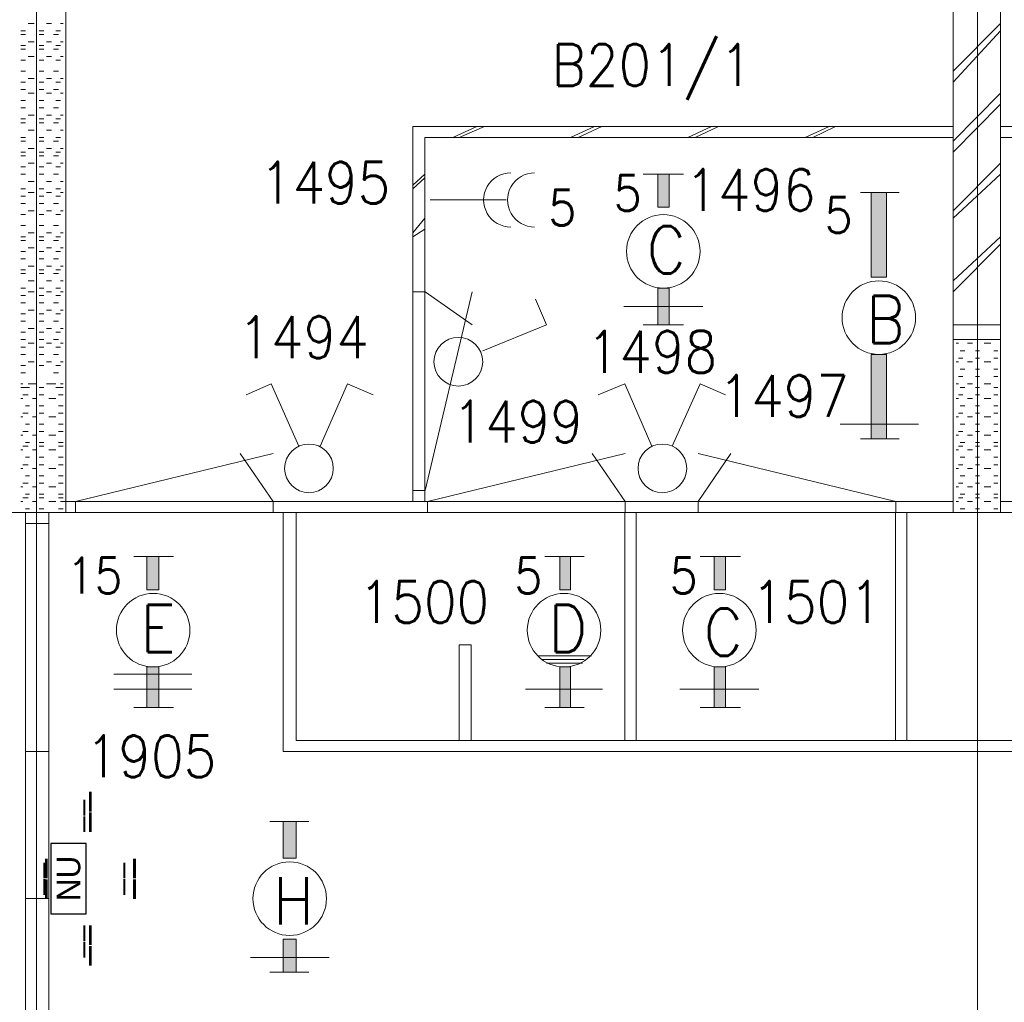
# Model space of a CAD drawing. Header units: metres. Extents: x -167 to -48, y -1901 to -1817.
# Tile 46 of 55: x -87.59 to -83.41, y -1851.57 to -1847.4. Entities that reach past the tile are written whole.
import ezdxf
from ezdxf.enums import TextEntityAlignment as Align

# ---------------------------------------------------------------- set-up
doc = ezdxf.new("R2010")
doc.units = ezdxf.units.M
doc.header["$MEASUREMENT"] = 0
doc.layers.add('Level 1', color=1, linetype='Continuous', lineweight=0)
doc.layers.add('Level 20', color=1, linetype='Continuous', lineweight=0)
doc.styles.add('Style-STANDARD', font='STANDARD.shx')
doc.styles.add('Style-WORKING', font='WORKING.shx')

# ---------------------------------------------------------------- blocks, each defined once
blk = doc.blocks.new('EE3A')
at = {"layer": 'Level 20', "color": 2, "linetype": 'Continuous', "lineweight": 30}
blk.add_3dface([(-0.03, 0), (0.03, 0), (0.03, 0.03), (-0.03, 0.03)], dxfattribs=at)
at = {"layer": 'Level 20', "color": 253, "linetype": 'Continuous', "lineweight": 13, "style": 'Style-WORKING'}
blk.add_text('NU', height=0.019999, dxfattribs=at).set_placement((0.00019, 0.015), align=Align.MIDDLE_CENTER)
at = {"layer": 'Level 20', "color": 253, "linetype": 'Continuous', "lineweight": 13, "style": 'Style-WORKING', "width": 0.900036}
blk.add_attdef('EE3A_29760', text='', height=0.025, dxfattribs=at).set_placement((-0.00005, 0.04), align=Align.CENTER)
at = {"layer": 'Level 20', "color": 11, "linetype": 'Continuous', "lineweight": 0, "style": 'Style-WORKING'}
blk.add_attdef('EE3A_29759', text='', height=0.018, dxfattribs=at).set_placement((0, 0.04), align=Align.CENTER)
at = {"layer": 'Level 20', "color": 253, "linetype": 'Continuous', "lineweight": 13, "style": 'Style-WORKING', "width": 0.900036}
blk.add_attdef('EE3A_29756', text='', height=0.025, dxfattribs=at).set_placement((-0.04, 0.015), align=Align.MIDDLE_RIGHT)
blk.add_attdef('EE3A_29758', text='', height=0.025, dxfattribs=at).set_placement((0.04, 0.015), align=Align.MIDDLE_LEFT)
at = {"layer": 'Level 20', "color": 11, "linetype": 'Continuous', "lineweight": 0, "style": 'Style-WORKING'}
blk.add_attdef('EE3A_29755', text='', height=0.018, dxfattribs=at).set_placement((-0.04, 0.015), align=Align.MIDDLE_RIGHT)
blk.add_attdef('EE3A_29757', text='', height=0.018, dxfattribs=at).set_placement((0.04, 0.015), align=Align.MIDDLE_LEFT)
at = {"layer": 'Level 20', "color": 253, "linetype": 'Continuous', "lineweight": 13, "style": 'Style-WORKING', "width": 0.900036}
blk.add_attdef('EE3A_29762', text='', height=0.025, dxfattribs=at).set_placement((-0.00005, -0.01), align=Align.TOP_CENTER)
at = {"layer": 'Level 20', "color": 11, "linetype": 'Continuous', "lineweight": 0, "style": 'Style-WORKING'}
blk.add_attdef('EE3A_29761', text='', height=0.018, dxfattribs=at).set_placement((0, -0.01), align=Align.TOP_CENTER)

msp = doc.modelspace()

# ---------------------------------------------------------------- linework, layer by layer
at = {"layer": 'Level 1', "color": 11, "linetype": 'Continuous', "lineweight": 0}
for p, q in [((-87.521, -1838.6015), (-87.521, -1865.3047)), ((-83.521, -1838.6015), (-83.521, -1865.3516)), ((-153.3511, -1849.4921), (-53.8081, -1849.4921))]:
    msp.add_line(p, q, dxfattribs=at)
at = {"layer": 'Level 1', "color": 1, "linetype": 'Continuous', "lineweight": 0}
for p, q in [((-87.396, -1842.1171), (-87.396, -1849.4921)), ((-83.6245, -1842.1171), (-83.6245, -1849.4921)), ((-83.4233, -1842.1171), (-83.4233, -1849.4921)), ((-87.5561, -1847.414), (-87.5307, -1847.414)), ((-87.478, -1847.414), (-87.4565, -1847.414)), ((-87.4194, -1847.414), (-87.4077, -1847.414)), ((-83.4233, -1847.414), (-83.6245, -1847.6172)), ((-87.5874, -1847.4453), (-87.5678, -1847.4453)), ((-87.5874, -1847.4609), (-87.5678, -1847.4609)), ((-87.5092, -1847.4453), (-87.4897, -1847.4453)), ((-87.5092, -1847.4609), (-87.4897, -1847.4609)), ((-87.4487, -1847.4609), (-87.4272, -1847.4609)), ((-87.4389, -1847.4453), (-87.4194, -1847.4453)), ((-83.4233, -1847.4453), (-83.6245, -1847.664)), ((-87.5874, -1847.5078), (-87.5678, -1847.5078)), ((-87.5561, -1847.4921), (-87.5307, -1847.4921)), ((-87.5092, -1847.5078), (-87.4897, -1847.5078)), ((-87.478, -1847.4921), (-87.4565, -1847.4921)), ((-87.4389, -1847.5078), (-87.4194, -1847.5078)), ((-87.4194, -1847.4921), (-87.4077, -1847.4921)), ((-87.5874, -1847.5235), (-87.5678, -1847.5235)), ((-87.5561, -1847.5547), (-87.5307, -1847.5547)), ((-87.5092, -1847.5235), (-87.4897, -1847.5235)), ((-87.478, -1847.5547), (-87.4565, -1847.5547)), ((-87.4487, -1847.5235), (-87.4272, -1847.5235)), ((-87.4194, -1847.5547), (-87.4077, -1847.5547)), ((-87.5874, -1847.5703), (-87.5678, -1847.5703)), ((-87.5092, -1847.5703), (-87.4897, -1847.5703)), ((-87.4389, -1847.5703), (-87.4194, -1847.5703)), ((-87.5874, -1847.6172), (-87.5678, -1847.6172)), ((-87.5092, -1847.6172), (-87.4897, -1847.6172)), ((-87.4487, -1847.6172), (-87.4272, -1847.6172)), ((-87.5874, -1847.664), (-87.5678, -1847.664)), ((-87.5561, -1847.6484), (-87.5307, -1847.6484)), ((-87.5092, -1847.664), (-87.4897, -1847.664)), ((-87.478, -1847.6484), (-87.4565, -1847.6484)), ((-87.4389, -1847.664), (-87.4194, -1847.664)), ((-87.4194, -1847.6484), (-87.4077, -1847.6484)), ((-87.5874, -1847.6952), (-87.5678, -1847.6952)), ((-87.5561, -1847.7109), (-87.5307, -1847.7109)), ((-87.5092, -1847.6952), (-87.4897, -1847.6952)), ((-87.478, -1847.7109), (-87.4565, -1847.7109)), ((-87.4487, -1847.6952), (-87.4272, -1847.6952)), ((-87.4194, -1847.7109), (-87.4077, -1847.7109)), ((-83.4233, -1847.7109), (-83.6245, -1847.914)), ((-87.5874, -1847.7422), (-87.5678, -1847.7422)), ((-87.5092, -1847.7422), (-87.4897, -1847.7422)), ((-87.4389, -1847.7422), (-87.4194, -1847.7422)), ((-83.4233, -1847.7578), (-83.6245, -1847.961)), ((-87.5874, -1847.7734), (-87.5678, -1847.7734)), ((-87.5561, -1847.8047), (-87.5307, -1847.8047)), ((-87.5092, -1847.7734), (-87.4897, -1847.7734)), ((-87.478, -1847.8047), (-87.4565, -1847.8047)), ((-87.4487, -1847.7734), (-87.4272, -1847.7734)), ((-87.4194, -1847.8047), (-87.4077, -1847.8047)), ((-87.5874, -1847.8203), (-87.5678, -1847.8203)), ((-87.5874, -1847.8359), (-87.5678, -1847.8359)), ((-87.5092, -1847.8203), (-87.4897, -1847.8203)), ((-87.5092, -1847.8359), (-87.4897, -1847.8359)), ((-87.4487, -1847.8359), (-87.4272, -1847.8359)), ((-87.4389, -1847.8203), (-87.4194, -1847.8203)), ((-85.9214, -1847.8515), (-85.9214, -1849.4453)), ((-83.6245, -1847.8515), (-85.9214, -1847.8515)), ((-85.6499, -1847.8515), (-85.7514, -1847.8984)), ((-85.6167, -1847.8515), (-85.7241, -1847.8984)), ((-85.1499, -1847.8515), (-85.2514, -1847.8984)), ((-85.1186, -1847.8515), (-85.2182, -1847.8984)), ((-84.6518, -1847.8515), (-84.7534, -1847.8984)), ((-84.6225, -1847.8515), (-84.7221, -1847.8984)), ((-84.1518, -1847.8515), (-84.2534, -1847.8984)), ((-84.1245, -1847.8515), (-84.2221, -1847.8984)), ((-83.4233, -1847.8515), (-81.1264, -1847.8515)), ((-87.5561, -1847.8671), (-87.5307, -1847.8671)), ((-87.478, -1847.8671), (-87.4565, -1847.8671)), ((-87.4194, -1847.8671), (-87.4077, -1847.8671)), ((-87.5874, -1847.8984), (-87.5678, -1847.8984)), ((-87.5874, -1847.914), (-87.5678, -1847.914)), ((-87.5092, -1847.8984), (-87.4897, -1847.8984)), ((-87.5092, -1847.914), (-87.4897, -1847.914)), ((-87.4487, -1847.914), (-87.4272, -1847.914)), ((-87.4389, -1847.8984), (-87.4194, -1847.8984)), ((-83.6245, -1847.8984), (-85.8706, -1847.8984)), ((-85.8706, -1847.8984), (-85.8706, -1849.4453)), ((-83.4233, -1847.8984), (-81.1772, -1847.8984)), ((-87.5874, -1847.961), (-87.5678, -1847.961)), ((-87.5874, -1847.9766), (-87.5678, -1847.9766)), ((-87.5561, -1847.9452), (-87.5307, -1847.9452)), ((-87.5092, -1847.961), (-87.4897, -1847.961)), ((-87.5092, -1847.9766), (-87.4897, -1847.9766)), ((-87.478, -1847.9452), (-87.4565, -1847.9452)), ((-87.4487, -1847.9766), (-87.4272, -1847.9766)), ((-87.4389, -1847.961), (-87.4194, -1847.961)), ((-87.4194, -1847.9452), (-87.4077, -1847.9452)), ((-87.5561, -1848.0078), (-87.5307, -1848.0078)), ((-87.478, -1848.0078), (-87.4565, -1848.0078)), ((-87.4194, -1848.0078), (-87.4077, -1848.0078)), ((-83.4233, -1848.0078), (-83.6245, -1848.211)), ((-87.5874, -1848.0234), (-87.5678, -1848.0234)), ((-87.5874, -1848.0547), (-87.5678, -1848.0547)), ((-87.5092, -1848.0234), (-87.4897, -1848.0234)), ((-87.5092, -1848.0547), (-87.4897, -1848.0547)), ((-87.4487, -1848.0547), (-87.4272, -1848.0547)), ((-87.4389, -1848.0234), (-87.4194, -1848.0234)), ((-85.8706, -1848.0547), (-85.9214, -1848.1015)), ((-84.9428, -1848.0547), (-84.771, -1848.0547)), ((-83.4233, -1848.0547), (-83.6245, -1848.2422)), ((-87.5561, -1848.0859), (-87.5307, -1848.0859)), ((-87.478, -1848.0859), (-87.4565, -1848.0859)), ((-87.4194, -1848.0859), (-87.4077, -1848.0859)), ((-85.8706, -1848.0703), (-85.9214, -1848.1171)), ((-87.5874, -1848.1171), (-87.5678, -1848.1171)), ((-87.5561, -1848.1327), (-87.5307, -1848.1327)), ((-87.5092, -1848.1171), (-87.4897, -1848.1171)), ((-87.478, -1848.1327), (-87.4565, -1848.1327)), ((-87.4389, -1848.1171), (-87.4194, -1848.1171)), ((-87.4194, -1848.1327), (-87.4077, -1848.1327)), ((-83.855, -1848.1327), (-84.019, -1848.1327)), ((-87.5874, -1848.1484), (-87.5678, -1848.1484)), ((-87.5874, -1848.1797), (-87.5678, -1848.1797)), ((-87.5092, -1848.1484), (-87.4897, -1848.1484)), ((-87.5092, -1848.1797), (-87.4897, -1848.1797)), ((-87.4487, -1848.1797), (-87.4272, -1848.1797)), ((-87.4389, -1848.1484), (-87.4194, -1848.1484)), ((-85.5249, -1848.164), (-85.8471, -1848.164)), ((-87.5874, -1848.2266), (-87.5678, -1848.2266)), ((-87.5561, -1848.211), (-87.5307, -1848.211)), ((-87.5092, -1848.2266), (-87.4897, -1848.2266)), ((-87.478, -1848.211), (-87.4565, -1848.211)), ((-87.4389, -1848.2266), (-87.4194, -1848.2266)), ((-87.4194, -1848.211), (-87.4077, -1848.211)), ((-87.5874, -1848.2734), (-87.5678, -1848.2734)), ((-87.5092, -1848.2734), (-87.4897, -1848.2734)), ((-87.4487, -1848.2734), (-87.4272, -1848.2734)), ((-85.8706, -1848.2422), (-85.9214, -1848.3046)), ((-87.5561, -1848.3046), (-87.5307, -1848.3046)), ((-87.478, -1848.3046), (-87.4565, -1848.3046)), ((-87.4194, -1848.3046), (-87.4077, -1848.3046)), ((-85.8706, -1848.289), (-85.9214, -1848.3203)), ((-87.5874, -1848.3203), (-87.5678, -1848.3203)), ((-87.5874, -1848.3359), (-87.5678, -1848.3359)), ((-87.5092, -1848.3203), (-87.4897, -1848.3203)), ((-87.5092, -1848.3359), (-87.4897, -1848.3359)), ((-87.4487, -1848.3359), (-87.4272, -1848.3359)), ((-87.4389, -1848.3203), (-87.4194, -1848.3203)), ((-83.4233, -1848.3203), (-83.6245, -1848.5078)), ((-83.4233, -1848.3515), (-83.6245, -1848.5546)), ((-87.5874, -1848.3827), (-87.5678, -1848.3827)), ((-87.5561, -1848.3671), (-87.5307, -1848.3671)), ((-87.5092, -1848.3827), (-87.4897, -1848.3827)), ((-87.478, -1848.3671), (-87.4565, -1848.3671)), ((-87.4389, -1848.3827), (-87.4194, -1848.3827)), ((-87.4194, -1848.3671), (-87.4077, -1848.3671)), ((-87.5874, -1848.4141), (-87.5678, -1848.4141)), ((-87.5092, -1848.4141), (-87.4897, -1848.4141)), ((-87.4487, -1848.4141), (-87.4272, -1848.4141)), ((-87.5874, -1848.4609), (-87.5678, -1848.4609)), ((-87.5874, -1848.4766), (-87.5678, -1848.4766)), ((-87.5561, -1848.4453), (-87.5307, -1848.4453)), ((-87.5092, -1848.4609), (-87.4897, -1848.4609)), ((-87.5092, -1848.4766), (-87.4897, -1848.4766)), ((-87.478, -1848.4453), (-87.4565, -1848.4453)), ((-87.4487, -1848.4766), (-87.4272, -1848.4766)), ((-87.4389, -1848.4609), (-87.4194, -1848.4609)), ((-87.4194, -1848.4453), (-87.4077, -1848.4453)), ((-87.5561, -1848.5078), (-87.5307, -1848.5078)), ((-87.478, -1848.5078), (-87.4565, -1848.5078)), ((-87.4194, -1848.5078), (-87.4077, -1848.5078)), ((-87.5874, -1848.539), (-87.5678, -1848.539)), ((-87.5561, -1848.5546), (-87.5307, -1848.5546)), ((-87.5092, -1848.539), (-87.4897, -1848.539)), ((-87.478, -1848.5546), (-87.4565, -1848.5546)), ((-87.4389, -1848.539), (-87.4194, -1848.539)), ((-87.4194, -1848.5546), (-87.4077, -1848.5546)), ((-85.9194, -1848.5546), (-85.8686, -1848.5546)), ((-85.8686, -1849.3984), (-85.6694, -1848.5546)), ((-85.8686, -1848.5546), (-85.6694, -1848.6953)), ((-87.5874, -1848.5702), (-87.5678, -1848.5702)), ((-87.5874, -1848.6015), (-87.5678, -1848.6015)), ((-87.5092, -1848.5702), (-87.4897, -1848.5702)), ((-87.5092, -1848.6015), (-87.4897, -1848.6015)), ((-87.4487, -1848.6015), (-87.4272, -1848.6015)), ((-87.4389, -1848.5702), (-87.4194, -1848.5702)), ((-85.353, -1848.6953), (-85.3999, -1848.5859)), ((-87.5874, -1848.6485), (-87.5678, -1848.6485)), ((-87.5561, -1848.6328), (-87.5307, -1848.6328)), ((-87.5092, -1848.6485), (-87.4897, -1848.6485)), ((-87.478, -1848.6328), (-87.4565, -1848.6328)), ((-87.4389, -1848.6485), (-87.4194, -1848.6485)), ((-87.4194, -1848.6328), (-87.4077, -1848.6328)), ((-85.0249, -1848.6172), (-84.6889, -1848.6172)), ((-87.5874, -1848.6797), (-87.5678, -1848.6797)), ((-87.5092, -1848.6797), (-87.4897, -1848.6797)), ((-87.4487, -1848.6797), (-87.4272, -1848.6797)), ((-87.5874, -1848.7265), (-87.5678, -1848.7265)), ((-87.5561, -1848.7109), (-87.5307, -1848.7109)), ((-87.5092, -1848.7265), (-87.4897, -1848.7265)), ((-87.478, -1848.7109), (-87.4565, -1848.7109)), ((-87.4389, -1848.7265), (-87.4194, -1848.7265)), ((-87.4194, -1848.7109), (-87.4077, -1848.7109)), ((-85.6245, -1848.8046), (-85.353, -1848.6953)), ((-84.9428, -1848.6953), (-84.771, -1848.6953)), ((-83.4233, -1848.6953), (-83.6245, -1848.6953)), ((-87.5874, -1848.7578), (-87.5678, -1848.7578)), ((-87.5561, -1848.7734), (-87.5307, -1848.7734)), ((-87.5092, -1848.7578), (-87.4897, -1848.7578)), ((-87.478, -1848.7734), (-87.4565, -1848.7734)), ((-87.4487, -1848.7578), (-87.4272, -1848.7578)), ((-87.4194, -1848.7734), (-87.4077, -1848.7734)), ((-83.4233, -1848.7578), (-83.6245, -1848.7578)), ((-83.603, -1848.7734), (-83.6128, -1848.7734)), ((-83.5835, -1848.7578), (-83.603, -1848.7578)), ((-83.5425, -1848.7734), (-83.5639, -1848.7734)), ((-83.5132, -1848.7578), (-83.5307, -1848.7578)), ((-83.4643, -1848.7734), (-83.4936, -1848.7734)), ((-83.435, -1848.7578), (-83.4526, -1848.7578)), ((-87.5874, -1848.789), (-87.5678, -1848.789)), ((-87.5092, -1848.789), (-87.4897, -1848.789)), ((-87.4389, -1848.789), (-87.4194, -1848.789)), ((-83.5757, -1848.8046), (-83.5952, -1848.8046)), ((-83.5132, -1848.8046), (-83.5307, -1848.8046)), ((-83.435, -1848.8046), (-83.4526, -1848.8046)), ((-87.5874, -1848.8202), (-87.5678, -1848.8202)), ((-87.5561, -1848.8516), (-87.5307, -1848.8516)), ((-87.5092, -1848.8202), (-87.4897, -1848.8202)), ((-87.478, -1848.8516), (-87.4565, -1848.8516)), ((-87.4487, -1848.8202), (-87.4272, -1848.8202)), ((-87.4194, -1848.8516), (-87.4077, -1848.8516)), ((-83.603, -1848.8516), (-83.6128, -1848.8516)), ((-83.5835, -1848.836), (-83.603, -1848.836)), ((-83.5425, -1848.8516), (-83.5639, -1848.8516)), ((-83.5132, -1848.836), (-83.5307, -1848.836)), ((-83.4643, -1848.8516), (-83.4936, -1848.8516)), ((-83.435, -1848.836), (-83.4526, -1848.836)), ((-87.5874, -1848.8672), (-87.5678, -1848.8672)), ((-87.5874, -1848.8984), (-87.5678, -1848.8984)), ((-87.5092, -1848.8672), (-87.4897, -1848.8672)), ((-87.4487, -1848.8984), (-87.4272, -1848.8984)), ((-87.4389, -1848.8672), (-87.4194, -1848.8672)), ((-83.5757, -1848.8828), (-83.5952, -1848.8828)), ((-83.5132, -1848.8828), (-83.5307, -1848.8828)), ((-83.435, -1848.8828), (-83.4526, -1848.8828)), ((-83.5835, -1848.9141), (-83.603, -1848.9141)), ((-83.5132, -1848.9141), (-83.5307, -1848.9141)), ((-83.435, -1848.9141), (-83.4526, -1848.9141)), ((-87.5796, -1848.9453), (-87.5874, -1848.9453)), ((-87.5874, -1848.9609), (-87.5678, -1848.9609)), ((-87.5503, -1848.9609), (-87.5678, -1848.9609)), ((-87.5561, -1848.9453), (-87.5307, -1848.9453)), ((-87.521, -1848.9453), (-87.5385, -1848.9453)), ((-87.4897, -1848.9609), (-87.5092, -1848.9609)), ((-87.5092, -1848.9609), (-87.4897, -1848.9609)), ((-87.478, -1848.9453), (-87.4565, -1848.9453)), ((-87.4389, -1848.9453), (-87.4682, -1848.9453)), ((-87.4389, -1848.9609), (-87.4194, -1848.9609)), ((-87.4077, -1848.9609), (-87.4272, -1848.9609)), ((-87.4194, -1848.9453), (-87.4077, -1848.9453)), ((-86.5229, -1848.9453), (-86.6303, -1848.9921)), ((-86.4057, -1849.2109), (-86.5229, -1848.9453)), ((-86.3159, -1849.2109), (-86.1987, -1848.9453)), ((-86.1987, -1848.9453), (-86.0893, -1848.9921)), ((-85.021, -1848.9453), (-85.1342, -1848.9921)), ((-84.9057, -1849.2109), (-85.021, -1848.9453)), ((-84.8198, -1849.2109), (-84.7007, -1848.9453)), ((-84.7007, -1848.9453), (-84.5932, -1848.9921)), ((-83.603, -1848.9453), (-83.6128, -1848.9453)), ((-83.5757, -1848.9609), (-83.5952, -1848.9609)), ((-83.5425, -1848.9453), (-83.5639, -1848.9453)), ((-83.5132, -1848.9609), (-83.5307, -1848.9609)), ((-83.4643, -1848.9453), (-83.4936, -1848.9453)), ((-83.435, -1848.9609), (-83.4526, -1848.9609)), ((-87.5796, -1849.0078), (-87.5874, -1849.0078)), ((-87.5561, -1848.9921), (-87.5796, -1848.9921)), ((-87.521, -1849.0078), (-87.5385, -1849.0078)), ((-87.4897, -1848.9921), (-87.5092, -1848.9921)), ((-87.4389, -1849.0078), (-87.4682, -1849.0078)), ((-87.4077, -1848.9921), (-87.4272, -1848.9921)), ((-83.603, -1849.0078), (-83.6128, -1849.0078)), ((-83.5835, -1848.9921), (-83.603, -1848.9921)), ((-83.5425, -1849.0078), (-83.5639, -1849.0078)), ((-83.5132, -1848.9921), (-83.5307, -1848.9921)), ((-83.4643, -1849.0078), (-83.4936, -1849.0078)), ((-83.435, -1848.9921), (-83.4526, -1848.9921)), ((-87.5503, -1849.039), (-87.5678, -1849.039)), ((-87.4897, -1849.039), (-87.5092, -1849.039)), ((-87.4077, -1849.039), (-87.4272, -1849.039)), ((-83.5757, -1849.039), (-83.5952, -1849.039)), ((-83.5132, -1849.039), (-83.5307, -1849.039)), ((-83.435, -1849.039), (-83.4526, -1849.039)), ((-87.5796, -1849.086), (-87.5874, -1849.086)), ((-87.5561, -1849.0703), (-87.5796, -1849.0703)), ((-87.521, -1849.086), (-87.5385, -1849.086)), ((-87.4897, -1849.0703), (-87.5092, -1849.0703)), ((-87.4389, -1849.086), (-87.4682, -1849.086)), ((-87.4077, -1849.0703), (-87.4272, -1849.0703)), ((-83.603, -1849.086), (-83.6128, -1849.086)), ((-83.5835, -1849.0703), (-83.603, -1849.0703)), ((-83.5425, -1849.086), (-83.5639, -1849.086)), ((-83.5132, -1849.0703), (-83.5307, -1849.0703)), ((-83.4643, -1849.086), (-83.4936, -1849.086)), ((-83.435, -1849.0703), (-83.4526, -1849.0703)), ((-87.5561, -1849.1484), (-87.5796, -1849.1484)), ((-87.5503, -1849.1172), (-87.5678, -1849.1172)), ((-87.4897, -1849.1172), (-87.5092, -1849.1172)), ((-87.4897, -1849.1484), (-87.5092, -1849.1484)), ((-87.4077, -1849.1172), (-87.4272, -1849.1172)), ((-87.4077, -1849.1484), (-87.4272, -1849.1484)), ((-84.105, -1849.1172), (-83.7729, -1849.1172)), ((-83.5835, -1849.1484), (-83.603, -1849.1484)), ((-83.5757, -1849.1172), (-83.5952, -1849.1172)), ((-83.5132, -1849.1172), (-83.5307, -1849.1172)), ((-83.5132, -1849.1484), (-83.5307, -1849.1484)), ((-83.435, -1849.1172), (-83.4526, -1849.1172)), ((-83.435, -1849.1484), (-83.4526, -1849.1484)), ((-87.5796, -1849.164), (-87.5874, -1849.164)), ((-87.521, -1849.164), (-87.5385, -1849.164)), ((-87.4389, -1849.164), (-87.4682, -1849.164)), ((-83.855, -1849.1797), (-84.019, -1849.1797)), ((-83.603, -1849.164), (-83.6128, -1849.164)), ((-83.5425, -1849.164), (-83.5639, -1849.164)), ((-83.4643, -1849.164), (-83.4936, -1849.164)), ((-87.5796, -1849.2265), (-87.5874, -1849.2265)), ((-87.5561, -1849.2109), (-87.5796, -1849.2109)), ((-87.5503, -1849.1953), (-87.5678, -1849.1953)), ((-87.521, -1849.2265), (-87.5385, -1849.2265)), ((-87.4897, -1849.1953), (-87.5092, -1849.1953)), ((-87.4897, -1849.2109), (-87.5092, -1849.2109)), ((-87.4389, -1849.2265), (-87.4682, -1849.2265)), ((-87.4077, -1849.1953), (-87.4272, -1849.1953)), ((-87.4077, -1849.2109), (-87.4272, -1849.2109)), ((-83.603, -1849.2265), (-83.6128, -1849.2265)), ((-83.5835, -1849.2109), (-83.603, -1849.2109)), ((-83.5757, -1849.1953), (-83.5952, -1849.1953)), ((-83.5425, -1849.2265), (-83.5639, -1849.2265)), ((-83.5132, -1849.1953), (-83.5307, -1849.1953)), ((-83.5132, -1849.2109), (-83.5307, -1849.2109)), ((-83.4643, -1849.2265), (-83.4936, -1849.2265)), ((-83.435, -1849.1953), (-83.4526, -1849.1953)), ((-83.435, -1849.2109), (-83.4526, -1849.2109)), ((-87.5503, -1849.2577), (-87.5678, -1849.2577)), ((-87.4897, -1849.2577), (-87.5092, -1849.2577)), ((-87.4077, -1849.2577), (-87.4272, -1849.2577)), ((-87.355, -1849.4453), (-86.5151, -1849.2421)), ((-86.5151, -1849.4453), (-86.6557, -1849.2421)), ((-85.8589, -1849.4453), (-85.019, -1849.2421)), ((-85.019, -1849.4453), (-85.1596, -1849.2421)), ((-83.8686, -1849.4453), (-84.7085, -1849.2421)), ((-84.7085, -1849.4453), (-84.5698, -1849.2421)), ((-83.5757, -1849.2577), (-83.5952, -1849.2577)), ((-83.5132, -1849.2577), (-83.5307, -1849.2577)), ((-83.435, -1849.2577), (-83.4526, -1849.2577)), ((-87.5796, -1849.3047), (-87.5874, -1849.3047)), ((-87.5561, -1849.2891), (-87.5796, -1849.2891)), ((-87.521, -1849.3047), (-87.5385, -1849.3047)), ((-87.4897, -1849.2891), (-87.5092, -1849.2891)), ((-87.4389, -1849.3047), (-87.4682, -1849.3047)), ((-87.4077, -1849.2891), (-87.4272, -1849.2891)), ((-83.603, -1849.3047), (-83.6128, -1849.3047)), ((-83.5835, -1849.2891), (-83.603, -1849.2891)), ((-83.5425, -1849.3047), (-83.5639, -1849.3047)), ((-83.5132, -1849.2891), (-83.5307, -1849.2891)), ((-83.4643, -1849.3047), (-83.4936, -1849.3047)), ((-83.435, -1849.2891), (-83.4526, -1849.2891)), ((-87.5503, -1849.3359), (-87.5678, -1849.3359)), ((-87.4897, -1849.3359), (-87.5092, -1849.3359)), ((-87.4077, -1849.3359), (-87.4272, -1849.3359)), ((-83.5757, -1849.3359), (-83.5952, -1849.3359)), ((-83.5132, -1849.3359), (-83.5307, -1849.3359)), ((-83.435, -1849.3359), (-83.4526, -1849.3359)), ((-87.5796, -1849.3828), (-87.5874, -1849.3828)), ((-87.5561, -1849.3672), (-87.5796, -1849.3672)), ((-87.521, -1849.3828), (-87.5385, -1849.3828)), ((-87.4897, -1849.3672), (-87.5092, -1849.3672)), ((-87.4389, -1849.3828), (-87.4682, -1849.3828)), ((-87.4077, -1849.3672), (-87.4272, -1849.3672)), ((-85.9194, -1849.3984), (-85.8686, -1849.3984)), ((-83.603, -1849.3828), (-83.6128, -1849.3828)), ((-83.5835, -1849.3672), (-83.603, -1849.3672)), ((-83.5425, -1849.3828), (-83.5639, -1849.3828)), ((-83.5132, -1849.3672), (-83.5307, -1849.3672)), ((-83.4643, -1849.3828), (-83.4936, -1849.3828)), ((-83.435, -1849.3672), (-83.4526, -1849.3672)), ((-87.5796, -1849.4453), (-87.5874, -1849.4453)), ((-87.5561, -1849.4296), (-87.5796, -1849.4296)), ((-87.5503, -1849.414), (-87.5678, -1849.414)), ((-87.521, -1849.4453), (-87.5385, -1849.4453)), ((-87.4897, -1849.414), (-87.5092, -1849.414)), ((-87.4897, -1849.4296), (-87.5092, -1849.4296)), ((-87.4389, -1849.4453), (-87.4682, -1849.4453)), ((-87.4077, -1849.414), (-87.4272, -1849.414)), ((-87.4077, -1849.4296), (-87.4272, -1849.4296)), ((-87.4194, -1849.4453), (-83.6245, -1849.4453)), ((-87.355, -1849.4921), (-87.355, -1849.4453)), ((-86.5151, -1849.4921), (-86.5151, -1849.4453)), ((-85.8589, -1849.4921), (-85.8589, -1849.4453)), ((-85.019, -1849.4921), (-85.019, -1849.4453)), ((-84.7085, -1849.4921), (-84.7085, -1849.4453)), ((-83.8686, -1849.4921), (-83.8686, -1849.4453)), ((-83.603, -1849.4453), (-83.6128, -1849.4453)), ((-83.5835, -1849.4296), (-83.603, -1849.4296)), ((-83.5757, -1849.414), (-83.5952, -1849.414)), ((-83.5425, -1849.4453), (-83.5639, -1849.4453)), ((-83.5132, -1849.414), (-83.5307, -1849.414)), ((-83.5132, -1849.4296), (-83.5307, -1849.4296)), ((-83.4643, -1849.4453), (-83.4936, -1849.4453)), ((-83.435, -1849.414), (-83.4526, -1849.414)), ((-83.435, -1849.4296), (-83.4526, -1849.4296)), ((-83.4233, -1849.4453), (-79.6245, -1849.4453)), ((-87.5503, -1849.4765), (-87.5678, -1849.4765)), ((-87.4897, -1849.4765), (-87.5092, -1849.4765)), ((-87.4077, -1849.4765), (-87.4272, -1849.4765)), ((-83.5757, -1849.4765), (-83.5952, -1849.4765)), ((-83.5132, -1849.4765), (-83.5307, -1849.4765)), ((-83.435, -1849.4765), (-83.4526, -1849.4765)), ((-151.5542, -1849.4921), (-63.644, -1849.4921)), ((-87.5678, -1849.4921), (-87.5678, -1852.7578)), ((-87.4682, -1849.4921), (-87.4682, -1852.7578)), ((-86.4721, -1849.4921), (-86.4721, -1850.5078)), ((-86.4175, -1849.4921), (-86.4175, -1850.4609)), ((-85.021, -1849.4921), (-85.021, -1850.4609)), ((-84.9721, -1849.4921), (-84.9721, -1850.4609)), ((-83.8706, -1849.4921), (-83.8706, -1850.4609)), ((-83.8218, -1849.4921), (-83.8218, -1850.4609)), ((-87.5678, -1849.5391), (-87.4682, -1849.5391)), ((-87.521, -1849.5391), (-87.521, -1850.5078)), ((-87.1069, -1849.6796), (-86.9389, -1849.6796)), ((-85.3608, -1849.6796), (-85.1928, -1849.6796)), ((-84.7007, -1849.6796), (-84.5288, -1849.6796)), ((-85.7241, -1850.4609), (-85.7241, -1850.0547)), ((-85.7241, -1850.0547), (-85.6733, -1850.0547)), ((-85.6733, -1850.0547), (-85.6733, -1850.4609)), ((-85.3921, -1850.1015), (-85.1616, -1850.1015)), ((-85.3784, -1850.1015), (-85.1811, -1850.1015)), ((-85.3706, -1850.1171), (-85.1928, -1850.1171)), ((-85.353, -1850.1327), (-85.2007, -1850.1327)), ((-85.3413, -1850.1327), (-85.2319, -1850.1327)), ((-87.1928, -1850.1797), (-86.8608, -1850.1797)), ((-87.1928, -1850.2422), (-86.8608, -1850.2422)), ((-85.4428, -1850.2422), (-85.1147, -1850.2422)), ((-84.7866, -1850.2422), (-84.4507, -1850.2422)), ((-87.1069, -1850.3203), (-86.9389, -1850.3203)), ((-85.3608, -1850.3203), (-85.1928, -1850.3203)), ((-84.7007, -1850.3203), (-84.5288, -1850.3203)), ((-86.4175, -1850.4609), (-80.6225, -1850.4609)), ((-87.5678, -1850.5078), (-87.4682, -1850.5078)), ((-86.4721, -1850.5078), (-80.5737, -1850.5078)), ((-86.5288, -1850.8046), (-86.3628, -1850.8046)), ((-87.5678, -1851.1328), (-87.4682, -1851.1328)), ((-86.6108, -1851.3828), (-86.2768, -1851.3828)), ((-86.5288, -1851.4453), (-86.3628, -1851.4453))]:
    msp.add_line(p, q, dxfattribs=at)
for centre, radius in [((-84.8569, -1848.3828), 0.1562), ((-83.9409, -1848.6641), 0.1562), ((-85.728, -1848.8516), 0.1035), ((-86.3628, -1849.3047), 0.1035), ((-84.8608, -1849.3047), 0.1035), ((-87.0249, -1849.9922), 0.1562), ((-85.2788, -1849.9922), 0.1562), ((-84.6186, -1849.9922), 0.1562), ((-86.4448, -1851.1328), 0.1562)]:
    msp.add_circle(centre, radius, dxfattribs=at)
for centre in [(-85.5053, -1848.164), (-85.4038, -1848.164)]:
    msp.add_arc(centre, 0.1152, 90, 270.0002, dxfattribs=at)
for points in [[(-84.8315, -1848.1953), (-84.8803, -1848.1953), (-84.8315, -1848.0547), (-84.8803, -1848.0547)], [(-83.9077, -1848.4922), (-83.9077, -1848.1327), (-83.9741, -1848.4922), (-83.9741, -1848.1327)], [(-84.8315, -1848.6953), (-84.8803, -1848.6953), (-84.8315, -1848.539), (-84.8803, -1848.539)], [(-87.0014, -1849.8203), (-87.0522, -1849.8203), (-87.0014, -1849.6796), (-87.0522, -1849.6796)], [(-85.2514, -1849.8203), (-85.2964, -1849.8203), (-85.2514, -1849.6796), (-85.2964, -1849.6796)], [(-84.5932, -1849.8203), (-84.6401, -1849.8203), (-84.5932, -1849.6796), (-84.6401, -1849.6796)], [(-87.0014, -1850.3203), (-87.0522, -1850.3203), (-87.0014, -1850.1484), (-87.0522, -1850.1484)], [(-85.2514, -1850.3203), (-85.2964, -1850.3203), (-85.2514, -1850.1484), (-85.2964, -1850.1484)], [(-84.5932, -1850.3203), (-84.6401, -1850.3203), (-84.5932, -1850.1484), (-84.6401, -1850.1484)], [(-86.4175, -1850.9609), (-86.4721, -1850.9609), (-86.4175, -1850.8046), (-86.4721, -1850.8046)], [(-86.4175, -1851.4453), (-86.4721, -1851.4453), (-86.4175, -1851.3047), (-86.4721, -1851.3047)]]:
    msp.add_solid(points, dxfattribs=at)
at = {"layer": 'Level 1', "color": 1, "linetype": 'Continuous', "lineweight": 0, "extrusion": (0, 0, -1)}
msp.add_solid([(83.9741, -1848.8202), (83.9741, -1849.1797), (83.9077, -1848.8202), (83.9077, -1849.1797)], dxfattribs=at)
at = {"layer": 'Level 1', "color": 1, "linetype": 'Continuous', "lineweight": 0}
for points in [[(-84.8315, -1848.1953), (-84.8803, -1848.1953), (-84.8803, -1848.0547), (-84.8315, -1848.0547)], [(-83.9077, -1848.4922), (-83.9077, -1848.1327), (-83.9741, -1848.1327), (-83.9741, -1848.4922)], [(-84.8315, -1848.6953), (-84.8803, -1848.6953), (-84.8803, -1848.539), (-84.8315, -1848.539)], [(-83.9741, -1848.8202), (-83.9741, -1849.1797), (-83.9077, -1849.1797), (-83.9077, -1848.8202)], [(-87.0014, -1849.8203), (-87.0522, -1849.8203), (-87.0522, -1849.6796), (-87.0014, -1849.6796)], [(-85.2514, -1849.8203), (-85.2964, -1849.8203), (-85.2964, -1849.6796), (-85.2514, -1849.6796)], [(-84.5932, -1849.8203), (-84.6401, -1849.8203), (-84.6401, -1849.6796), (-84.5932, -1849.6796)], [(-87.0014, -1850.3203), (-87.0522, -1850.3203), (-87.0522, -1850.1484), (-87.0014, -1850.1484)], [(-85.2514, -1850.3203), (-85.2964, -1850.3203), (-85.2964, -1850.1484), (-85.2514, -1850.1484)], [(-84.5932, -1850.3203), (-84.6401, -1850.3203), (-84.6401, -1850.1484), (-84.5932, -1850.1484)], [(-86.4175, -1850.9609), (-86.4721, -1850.9609), (-86.4721, -1850.8046), (-86.4175, -1850.8046)], [(-86.4175, -1851.4453), (-86.4721, -1851.4453), (-86.4721, -1851.3047), (-86.4175, -1851.3047)]]:
    msp.add_3dface(points, dxfattribs=at)

# ---------------------------------------------------------------- block references
at = {"layer": 'Level 20', "color": 253, "linetype": 'Continuous', "lineweight": 13, "xscale": 5, "yscale": 5, "zscale": 5, "rotation": 90}
msp.add_blockref('EE3A', (-87.3097, -1851.0479), dxfattribs=at).add_auto_attribs({'EE3A_29755': '__', 'EE3A_29756': '__', 'EE3A_29757': '__', 'EE3A_29758': '__', 'EE3A_29759': '__', 'EE3A_29760': '__', 'EE3A_29761': '__', 'EE3A_29762': '__'})

# ---------------------------------------------------------------- texts
at = {"layer": 'Level 1', "color": 1, "linetype": 'Continuous', "lineweight": 0, "style": 'Style-STANDARD'}
for s, height, p in [('B201/1', 0.1777, (-84.905, -1847.6796)), ('1495', 0.1777, (-86.2943, -1848.1797)), ('5', 0.1523, (-85.0086, -1848.211)), ('1496', 0.1777, (-84.4864, -1848.211)), ('5', 0.1523, (-85.286, -1848.2734)), ('5', 0.1523, (-84.1122, -1848.3046)), ('1494', 0.1777, (-86.3861, -1848.836)), ('1498', 0.1777, (-84.9056, -1848.8984)), ('1497', 0.1777, (-84.345, -1849.086)), ('1499', 0.1777, (-85.4759, -1849.1953)), ('15', 0.1523, (-87.2743, -1849.8359)), ('5', 0.1523, (-85.4305, -1849.8359)), ('5', 0.1523, (-84.7704, -1849.8359)), ('1500', 0.1777, (-85.8743, -1849.961)), ('1501', 0.1777, (-84.2051, -1849.961)), ('1905', 0.1777, (-87.0345, -1850.6172))]:
    msp.add_text(s, height=height, dxfattribs=at).set_placement(p, align=Align.CENTER)
for s, p in [('C', (-84.9272, -1848.4766)), ('B', (-83.9956, -1848.7734)), ('E', (-87.0796, -1850.0859)), ('D', (-85.3452, -1850.0859)), ('C', (-84.685, -1850.1015)), ('H', (-86.5151, -1851.2421))]:
    msp.add_text(s, height=0.2011, dxfattribs=at).set_placement(p)

doc.saveas('drawing.dxf')
